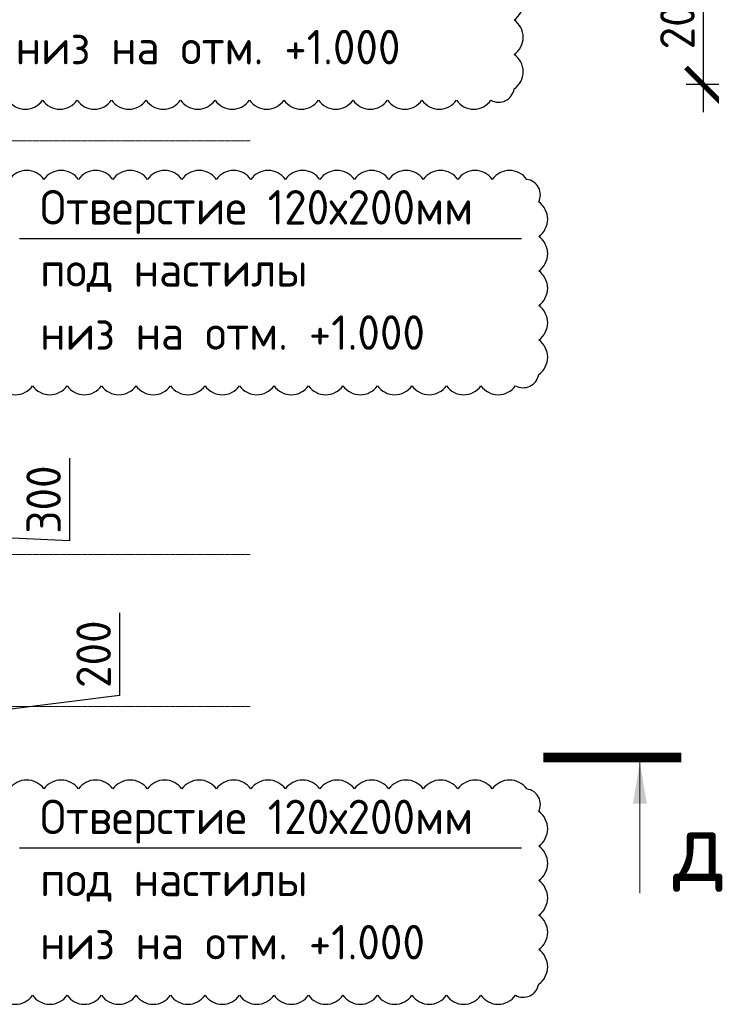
# Model space of a CAD drawing. Header units: millimetres. Extents: x 247266 to 730847, y -636031 to 10052.
# Tile 75 of 256: x 467028 to 472041, y -318022 to -310886. Entities that reach past the tile are written whole.
import ezdxf

# ---------------------------------------------------------------- set-up
doc = ezdxf.new("R2010")
doc.units = ezdxf.units.MM
doc.linetypes.add('______5', pattern=[1100, 800, -100, 100, -100])
doc.linetypes.add('осевая', pattern=[50.8, 31.75, -6.35, 6.35, -6.35])
for name, color, linetype in [('Изменения', 1, 'Continuous'), ('РАЗМЕРЫ', 7, 'Continuous'), ('СПДС_СИМВОЛЫ', 7, 'Continuous')]:
    doc.layers.add(name, color=color, linetype=linetype)
doc.layers.add('Оси', color=7, linetype='______5', lineweight=18)
doc.layers.add('Узлы', color=7, linetype='Continuous', lineweight=0)
doc.styles.add('GOST-2.304_Type-B', font='GOST_Common.ttf')
doc.styles.add('ГОСТ 2.304', font='GOST_Common.ttf')
doc.dimstyles.new('СПДС', dxfattribs={"dimscale": 100, "dimtxt": 2.5, "dimasz": 2.5, "dimexe": 1.25, "dimexo": 0, "dimtad": 1, "dimdec": 0, "dimtxsty": 'GOST-2.304_Type-B', "dimblk": 'ARCHTICK', "dimcen": 2.5, "dimdle": 2, "dimadec": 0, "dimazin": 2, "dimtfac": 0.75, "dimtdec": 0, "dimtmove": 1, "dimatfit": 3, "dimfxl": 1, "dimtolj": 1, "dimarcsym": 1})

# ---------------------------------------------------------------- blocks, each defined once
blk = doc.blocks.new('_ArchTick')
at = {"color": 0, "linetype": 'ByBlock', "const_width": 0.15}
blk.add_lwpolyline([(-0.5, -0.5), (0.5, 0.5)], dxfattribs=at)
blk = doc.blocks.new('*D1055')
at = {"layer": 'DEFPOINTS', "color": 0, "ltscale": 100}
for p in [(465240.4, -315863), (466331.4, -315863), (465240.2, -316063)]:
    blk.add_point(p, dxfattribs=at)
at = {"layer": 'РАЗМЕРЫ', "color": 0, "lineweight": -2}
for p, q in [((467751.5, -315184.4), (467751.5, -315784.9)), ((466331.4, -316263), (466331.4, -315663)), ((467751.5, -315784.9), (466331.4, -315963)), ((465240.4, -315863), (466456.4, -315863)), ((465240.2, -316063), (466456.4, -316063))]:
    blk.add_line(p, q, dxfattribs=at)
at = {"layer": 'РАЗМЕРЫ', "color": 0, "lineweight": -2, "ltscale": 100, "xscale": 250, "yscale": 250, "zscale": 250}
for p, rotation in [((466331.4, -315863), 90), ((466331.4, -316063), 270)]:
    blk.add_blockref('_ArchTick', p, dxfattribs=dict(at, rotation=rotation))
at = {"layer": 'РАЗМЕРЫ', "color": 0, "lineweight": 0, "ltscale": 100, "insert": (467563.9, -315484.6), "char_height": 250, "attachment_point": 5, "rotation": 90, "style": 'GOST-2.304_Type-B'}
blk.add_mtext('\\A1;200', dxfattribs=at)
blk = doc.blocks.new('*D1057')
at = {"layer": 'DEFPOINTS', "color": 0, "ltscale": 100}
for p in [(464940.2, -314463), (466331.4, -314463), (465549.4, -314763)]:
    blk.add_point(p, dxfattribs=at)
at = {"layer": 'РАЗМЕРЫ', "color": 0, "lineweight": -2}
for p, q in [((467388.9, -314063.7), (467388.9, -314664.2)), ((466331.4, -314963), (466331.4, -314263)), ((464940.2, -314463), (466456.4, -314463)), ((467388.9, -314664.2), (466331.4, -314613)), ((465549.4, -314763), (466456.4, -314763))]:
    blk.add_line(p, q, dxfattribs=at)
at = {"layer": 'РАЗМЕРЫ', "color": 0, "lineweight": -2, "ltscale": 100, "xscale": 250, "yscale": 250, "zscale": 250}
for p, rotation in [((466331.4, -314463), 90), ((466331.4, -314763), 270)]:
    blk.add_blockref('_ArchTick', p, dxfattribs=dict(at, rotation=rotation))
at = {"layer": 'РАЗМЕРЫ', "color": 0, "lineweight": 0, "ltscale": 100, "insert": (467201.3, -314363.9), "char_height": 250, "attachment_point": 5, "rotation": 90, "style": 'GOST-2.304_Type-B'}
blk.add_mtext('\\A1;300', dxfattribs=at)
blk = doc.blocks.new('*D1713')
at = {"layer": 'DEFPOINTS', "color": 0, "ltscale": 100}
for p in [(473083, -310356.9), (471983, -311356.9), (473083, -311356.9)]:
    blk.add_point(p, dxfattribs=at)
at = {"layer": 'РАЗМЕРЫ', "color": 0, "lineweight": -2}
for p, q in [((471983, -310156.9), (471983, -311556.9)), ((473083, -310356.9), (471858, -310356.9)), ((473083, -311356.9), (471858, -311356.9))]:
    blk.add_line(p, q, dxfattribs=at)
at = {"layer": 'РАЗМЕРЫ', "color": 0, "lineweight": -2, "ltscale": 100, "xscale": 250, "yscale": 250, "zscale": 250}
for p, rotation in [((471983, -310356.9), 90), ((471983, -311356.9), 270)]:
    blk.add_blockref('_ArchTick', p, dxfattribs=dict(at, rotation=rotation))
at = {"layer": 'РАЗМЕРЫ', "color": 0, "lineweight": 0, "ltscale": 100, "insert": (471795.4, -310856.9), "char_height": 250, "attachment_point": 5, "rotation": 90, "style": 'GOST-2.304_Type-B'}
blk.add_mtext('\\A1;200', dxfattribs=at)

msp = doc.modelspace()

# ---------------------------------------------------------------- linework, layer by layer
at = {"layer": 'Изменения', "elevation": 560}
for points in [[(466693.92, -310642.24, 0.5205671), (466693.92, -310892.24, 0.5205671), (466693.92, -311142.24, 0.520567), (466693.92, -311469.81, 0.5205671), (466943.92, -311469.81, 0.5205671), (467193.92, -311469.81, 0.5205671), (467443.92, -311469.81, 0.5205671), (467693.92, -311469.81, 0.5205671), (467943.92, -311469.81, 0.5205671), (468193.92, -311469.81, 0.5205671), (468443.92, -311469.81, 0.5205671), (468693.92, -311469.81, 0.5205671), (468943.92, -311469.81, 0.5205671), (469193.92, -311469.81, 0.5205671), (469443.92, -311469.81, 0.5205671), (469693.92, -311469.81, 0.5205671), (469943.92, -311469.81, 0.5205671), (470193.92, -311469.81, 0.5205671), (470443.92, -311469.81, 0.5205671), (470612.39, -311388.29, 0.5205671), (470612.39, -311138.29, 0.5205671), (470612.39, -310888.29, 0.5205671), (470612.39, -310638.29, 0.5205671)], [(466871.42, -313538.93, 0.5205671), (467121.42, -313538.93, 0.5205671), (467371.42, -313538.93, 0.5205671), (467621.42, -313538.93, 0.5205671), (467871.42, -313538.93, 0.5205671), (468121.42, -313538.93, 0.5205671), (468371.42, -313538.93, 0.5205671), (468621.42, -313538.93, 0.5205671), (468871.42, -313538.93, 0.5205671), (469121.42, -313538.93, 0.5205671), (469371.42, -313538.93, 0.5205671), (469621.42, -313538.93, 0.5205671), (469871.42, -313538.93, 0.5205671), (470121.42, -313538.93, 0.5205671), (470371.42, -313538.93, 0.5205671), (470621.42, -313538.93, 0.5205671), (470789.9, -313457.4, 0.5205671), (470789.9, -313207.4, 0.5205671), (470789.9, -312957.4, 0.5205671), (470789.9, -312707.4, 0.5205671), (470789.9, -312457.4, 0.5205671), (470789.9, -312207.4, 0.520567), (470703.69, -312043.62, 0.5205671), (470453.69, -312043.62, 0.5205671), (470203.69, -312043.62, 0.5205671), (469953.69, -312043.62, 0.5205671), (469703.69, -312043.62, 0.5205671), (469453.69, -312043.62, 0.5205671), (469203.69, -312043.62, 0.5205671), (468953.69, -312043.62, 0.5205671), (468703.69, -312043.62, 0.5205671), (468453.69, -312043.62, 0.5205671), (468203.69, -312043.62, 0.5205671), (467953.69, -312043.62, 0.5205671), (467703.69, -312043.62, 0.5205671), (467453.69, -312043.62, 0.5205671), (467203.69, -312043.62, 0.5205671), (466953.69, -312043.62, 0.520567)], [(466871.42, -317956.98, 0.5205671), (467121.42, -317956.98, 0.5205671), (467371.42, -317956.98, 0.5205671), (467621.42, -317956.98, 0.5205671), (467871.42, -317956.98, 0.5205671), (468121.42, -317956.98, 0.5205671), (468371.42, -317956.98, 0.5205671), (468621.42, -317956.98, 0.5205671), (468871.42, -317956.98, 0.5205671), (469121.42, -317956.98, 0.5205671), (469371.42, -317956.98, 0.5205671), (469621.42, -317956.98, 0.5205671), (469871.42, -317956.98, 0.5205671), (470121.42, -317956.98, 0.5205671), (470371.42, -317956.98, 0.5205671), (470621.42, -317956.98, 0.5205671), (470789.9, -317875.45, 0.5205671), (470789.9, -317625.45, 0.5205671), (470789.9, -317375.45, 0.5205671), (470789.9, -317125.45, 0.5205671), (470789.9, -316875.45, 0.5205671), (470789.9, -316625.45, 0.520567), (470703.69, -316461.67, 0.5205671), (470453.69, -316461.67, 0.5205671), (470203.69, -316461.67, 0.5205671), (469953.69, -316461.67, 0.5205671), (469703.69, -316461.67, 0.5205671), (469453.69, -316461.67, 0.5205671), (469203.69, -316461.67, 0.5205671), (468953.69, -316461.67, 0.5205671), (468703.69, -316461.67, 0.5205671), (468453.69, -316461.67, 0.5205671), (468203.69, -316461.67, 0.5205671), (467953.69, -316461.67, 0.5205671), (467703.69, -316461.67, 0.5205671), (467453.69, -316461.67, 0.5205671), (467203.69, -316461.67, 0.5205671), (466953.69, -316461.67, 0.520567)]]:
    msp.add_lwpolyline(points, format="xyb", dxfattribs=at)
at = {"layer": 'Оси', "linetype": 'осевая', "lineweight": 0, "ltscale": 0.3, "transparency": 33554687}
for p, q in [((454553.04, -311762.98, -1120), (468697.68, -311762.98, -1120)), ((454553.04, -314762.98, -1120), (468697.68, -314762.98, -1120)), ((454553.04, -315862.98, -1120), (468697.68, -315862.98, -1120))]:
    msp.add_line(p, q, dxfattribs=at)
at = {"layer": 'СПДС_СИМВОЛЫ', "ltscale": 100}
for p, q in [((467025.96, -312470.93), (470664.8, -312470.93)), ((467025.96, -316888.98), (470664.8, -316888.98))]:
    msp.add_line(p, q, dxfattribs=at)
at = {"layer": 'Узлы', "linetype": 'Continuous', "lineweight": 0}
msp.add_line((471523.53, -316267.3, -360), (471523.53, -317217.3, -360), dxfattribs=at)
at = {"layer": 'Узлы', "linetype": 'Continuous', "lineweight": 0, "const_width": 70, "elevation": -360}
msp.add_lwpolyline([(471823.53, -316232.3), (470823.53, -316232.3)], dxfattribs=at)
at = {"layer": 'Узлы', "linetype": 'Continuous', "lineweight": 0}
msp.add_solid([(471523.53, -316267.3, -360), (471473.25, -316567.75, -360), (471573.81, -316567.75, -360)], dxfattribs=at)

# ---------------------------------------------------------------- texts
at = {"layer": 'СПДС_СИМВОЛЫ', "color": 7, "linetype": 'Continuous', "ltscale": 100, "style": 'ГОСТ 2.304'}
for s, p in [('низ на отм. +1.000', (466998.46, -311209.59)), ('Отверстие 120х200мм', (467175.96, -312370.93)), ('под настилы', (467175.96, -312820.93)), ('низ на отм. +1.000', (467175.96, -313278.71)), ('Отверстие 120х200мм', (467175.96, -316788.98)), ('под настилы', (467175.96, -317238.98)), ('низ на отм. +1.000', (467175.96, -317696.76))]:
    msp.add_text(s, height=250, dxfattribs=at).set_placement(p)
at = {"layer": 'Узлы', "linetype": 'Continuous', "lineweight": 0, "insert": (471953.53, -316917.3, -360), "char_height": 500, "attachment_point": 5, "style": 'GOST-2.304_Type-B'}
msp.add_mtext_dynamic_manual_height_columns('д', width=723.8798, gutter_width=25, heights=[0], dxfattribs=at)

# ---------------------------------------------------------------- dimensions: what is measured, and where the dimension line sits
at = {"layer": 'РАЗМЕРЫ', "lineweight": 0}
dim = msp.add_linear_dim(base=(471983.03, -311356.95, -3100), p1=(473083.03, -310356.95, -3100), p2=(473083.03, -311356.95, -3100), angle=270, dimstyle='СПДС', override={"dimlfac": 0.2, "dimtofl": 0}, dxfattribs=at)
dim.commit()
dim.dimension.update_dxf_attribs({"geometry": '*D1713', "text_midpoint": (471795.41, -310856.95, -3100)})
for base, p1, p2, picture, middle in [((466331.43, -314462.98, -360), (465549.43, -314762.98, -360), (464940.21, -314462.98, -720), '*D1057', (467388.93, -314601.65, -360)), ((466331.43, -315862.98, -360), (465240.21, -316062.98, -720), (465240.36, -315862.98, -920), '*D1055', (467751.53, -315722.35, -360))]:
    dim = msp.add_linear_dim(base=base, p1=p1, p2=p2, angle=90, dimstyle='СПДС', dxfattribs=at)
    dim.commit()
    dim.dimension.update_dxf_attribs({"geometry": picture, "text_midpoint": middle, "dimtype": 160})

doc.saveas('drawing.dxf')
